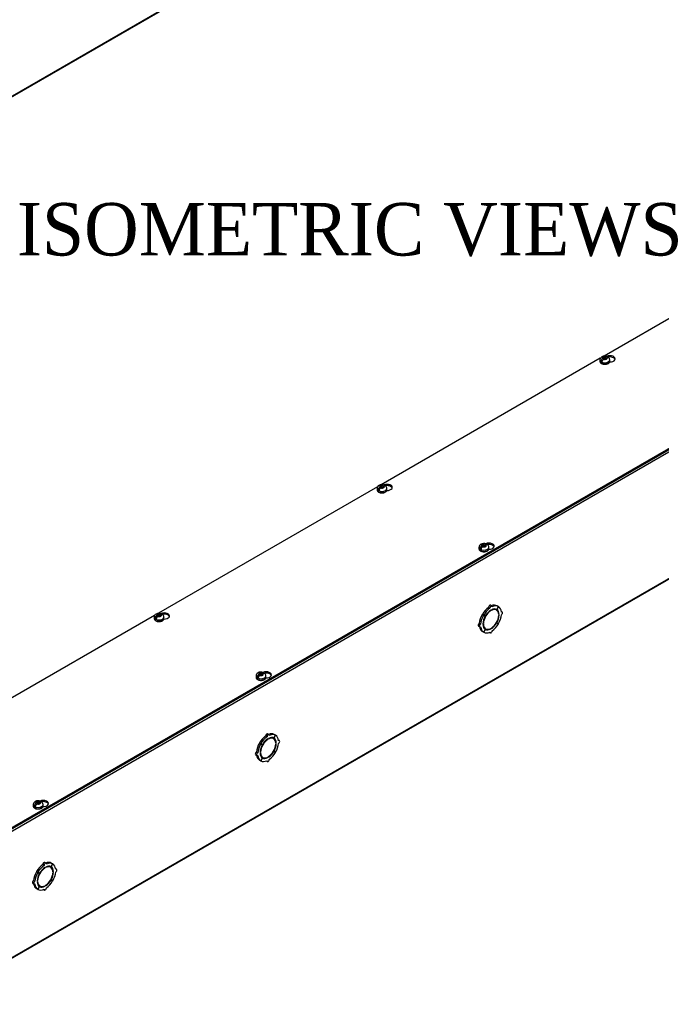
# Model space of a CAD drawing. Header units: inches. Extents: x 1 to 299, y -2 to 199.
# Tile 8 of 10: x 251 to 275, y 132 to 169. Entities that reach past the tile are written whole.
import ezdxf
from ezdxf.enums import TextEntityAlignment as Align

# ---------------------------------------------------------------- set-up
doc = ezdxf.new("R2010")
doc.units = ezdxf.units.IN
doc.header["$MEASUREMENT"] = 0
for name, color, linetype in [('COM56309-3', 7, 'Continuous'), ('COM70723-6', 7, 'Continuous'), ('Default', 7, 'Continuous'), ('SCS19515', 7, 'Continuous')]:
    doc.layers.add(name, color=color, linetype=linetype)
doc.styles.add('SEACAD_Times_New_Roman', font='times.ttf')

# ---------------------------------------------------------------- blocks, each defined once
blk = doc.blocks.new('SE5')
at = {"layer": 'COM70723-6', "color": 7, "linetype": 'Continuous'}
for p, q in [((237.161, 158.782), (288.072, 188.175)), ((237.178, 158.821), (288.09, 188.215))]:
    blk.add_line(p, q, dxfattribs=at)
blk = doc.blocks.new('SE7')
at = {"layer": 'COM56309-3', "color": 7, "linetype": 'Continuous'}
for p, q in [((247.238, 136.763), (298.105, 166.131)), ((247.238, 136.716), (298.105, 166.085)), ((281.149, 161.282), (272.806, 156.466)), ((272.663, 156.383), (264.321, 151.567)), ((264.178, 151.484), (255.836, 146.668)), ((255.693, 146.585), (247.351, 141.769))]:
    blk.add_line(p, q, dxfattribs=at)
for centre, start_param, end_param in [((273.027, 156.363), 1.525049, 5.346529), ((273.027, 156.317), 3.341468, 5.028501), ((264.541, 151.464), 1.525049, 5.346529), ((264.541, 151.418), 3.341468, 5.028501), ((268.423, 149.223), 1.525049, 5.346529), ((268.423, 149.177), 3.341468, 5.028501), ((256.056, 146.565), 1.525049, 5.346529), ((256.056, 146.519), 3.341468, 5.028501), ((259.937, 144.324), 1.525049, 5.346529), ((259.937, 144.278), 3.341468, 5.028501), ((251.452, 139.425), 1.525049, 5.346529), ((251.452, 139.379), 3.341468, 5.028501)]:
    blk.add_ellipse(centre, major_axis=(-0.203, 0), ratio=0.57735, start_param=start_param, end_param=end_param, dxfattribs=at)
at = {"layer": 'COM70723-6', "color": 7, "linetype": 'Continuous'}
for p, q in [((298.15, 166.014), (247.238, 136.621)), ((247.22, 131.776), (298.132, 161.17)), ((247.238, 131.815), (298.15, 161.209)), ((268.458, 146.867), (268.407, 146.896)), ((268.488, 146.764), (268.471, 146.774)), ((268.533, 146.947), (268.482, 146.976)), ((268.488, 146.764), (268.488, 146.785)), ((268.516, 146.801), (268.516, 146.781)), ((268.708, 146.793), (268.657, 146.823)), ((268.782, 146.924), (268.72, 146.815)), ((268.722, 146.814), (268.72, 146.815)), ((268.722, 146.814), (268.785, 146.922)), ((268.782, 146.924), (268.731, 146.953)), ((268.785, 146.922), (268.782, 146.924)), ((268.811, 146.631), (268.792, 146.642)), ((268.929, 146.718), (268.894, 146.738)), ((268.107, 146.259), (268.056, 146.288)), ((268.22, 146.596), (268.169, 146.626)), ((268.169, 146.626), (268.231, 146.59)), ((268.222, 146.601), (268.171, 146.63)), ((268.233, 146.593), (268.171, 146.63)), ((268.193, 146.274), (268.211, 146.284)), ((268.211, 146.284), (268.194, 146.294)), ((268.22, 146.596), (268.282, 146.561)), ((268.284, 146.564), (268.222, 146.601)), ((268.282, 146.561), (268.231, 146.59)), ((268.284, 146.564), (268.233, 146.593)), ((268.72, 146.308), (268.707, 146.315)), ((268.722, 146.311), (268.709, 146.319)), ((268.72, 146.308), (268.782, 146.272)), ((268.785, 146.276), (268.722, 146.311)), ((268.793, 146.621), (268.811, 146.631)), ((268.811, 146.598), (268.793, 146.588)), ((268.025, 146.183), (268.076, 146.154)), ((268.22, 145.95), (268.169, 145.979)), ((268.211, 146.252), (268.193, 146.241)), ((268.282, 146.058), (268.22, 145.95)), ((268.222, 145.948), (268.22, 145.95)), ((268.222, 145.948), (268.284, 146.057)), ((268.245, 146.108), (268.296, 146.079)), ((268.284, 146.057), (268.282, 146.058)), ((268.437, 145.945), (268.471, 145.925)), ((268.488, 146.071), (268.469, 146.082)), ((268.488, 146.071), (268.488, 146.091)), ((268.516, 146.108), (268.516, 146.087)), ((259.973, 141.968), (259.922, 141.997)), ((260.003, 141.865), (259.986, 141.875)), ((260.048, 142.048), (259.997, 142.077)), ((260.003, 141.865), (260.003, 141.886)), ((260.031, 141.902), (260.031, 141.882)), ((260.223, 141.894), (260.172, 141.924)), ((260.297, 142.025), (260.235, 141.917)), ((260.237, 141.915), (260.235, 141.917)), ((260.237, 141.915), (260.299, 142.024)), ((260.297, 142.025), (260.246, 142.054)), ((260.299, 142.024), (260.297, 142.025)), ((260.443, 141.819), (260.409, 141.839)), ((259.622, 141.36), (259.571, 141.389)), ((259.734, 141.697), (259.683, 141.727)), ((259.683, 141.727), (259.746, 141.691)), ((259.737, 141.702), (259.686, 141.731)), ((259.748, 141.694), (259.686, 141.731)), ((259.725, 141.385), (259.709, 141.395)), ((259.734, 141.697), (259.797, 141.662)), ((259.799, 141.665), (259.737, 141.702)), ((259.797, 141.662), (259.746, 141.691)), ((259.799, 141.665), (259.748, 141.694)), ((260.235, 141.409), (260.222, 141.416)), ((260.237, 141.412), (260.224, 141.42)), ((260.235, 141.409), (260.297, 141.373)), ((260.299, 141.377), (260.237, 141.412)), ((260.326, 141.732), (260.307, 141.743)), ((260.308, 141.722), (260.326, 141.732)), ((260.326, 141.699), (260.308, 141.689)), ((259.539, 141.284), (259.59, 141.255)), ((259.734, 141.051), (259.683, 141.08)), ((259.708, 141.375), (259.725, 141.385)), ((259.725, 141.353), (259.708, 141.342)), ((259.797, 141.159), (259.734, 141.051)), ((259.737, 141.049), (259.734, 141.051)), ((259.737, 141.049), (259.799, 141.158)), ((259.76, 141.209), (259.811, 141.18)), ((259.799, 141.158), (259.797, 141.159)), ((259.951, 141.046), (259.986, 141.027)), ((260.003, 141.172), (259.983, 141.183)), ((260.003, 141.172), (260.003, 141.193)), ((260.031, 141.209), (260.031, 141.188)), ((251.487, 137.069), (251.436, 137.098)), ((251.517, 136.966), (251.501, 136.976)), ((251.563, 137.149), (251.512, 137.178)), ((251.517, 136.966), (251.517, 136.987)), ((251.546, 137.003), (251.546, 136.983)), ((251.738, 136.995), (251.687, 137.025)), ((251.812, 137.126), (251.749, 137.018)), ((251.751, 137.016), (251.749, 137.018)), ((251.751, 137.016), (251.814, 137.125)), ((251.812, 137.126), (251.761, 137.155)), ((251.814, 137.125), (251.812, 137.126)), ((251.958, 136.92), (251.924, 136.94)), ((251.249, 136.798), (251.198, 136.828)), ((251.198, 136.828), (251.261, 136.792)), ((251.252, 136.803), (251.201, 136.832)), ((251.263, 136.795), (251.201, 136.832)), ((251.249, 136.798), (251.312, 136.763)), ((251.314, 136.766), (251.252, 136.803)), ((251.312, 136.763), (251.261, 136.792)), ((251.314, 136.766), (251.263, 136.795)), ((251.749, 136.51), (251.737, 136.517)), ((251.751, 136.513), (251.739, 136.521)), ((251.814, 136.478), (251.751, 136.513)), ((251.841, 136.833), (251.821, 136.844)), ((251.823, 136.823), (251.841, 136.833)), ((251.841, 136.8), (251.823, 136.79)), ((251.054, 136.385), (251.105, 136.356)), ((251.136, 136.461), (251.085, 136.49)), ((251.249, 136.152), (251.198, 136.181)), ((251.223, 136.476), (251.24, 136.486)), ((251.24, 136.454), (251.223, 136.443)), ((251.24, 136.486), (251.224, 136.496)), ((251.312, 136.26), (251.249, 136.152)), ((251.252, 136.15), (251.249, 136.152)), ((251.252, 136.15), (251.314, 136.259)), ((251.274, 136.31), (251.325, 136.281)), ((251.314, 136.259), (251.312, 136.26)), ((251.466, 136.147), (251.5, 136.128)), ((251.517, 136.273), (251.498, 136.284)), ((251.517, 136.273), (251.517, 136.294)), ((251.546, 136.31), (251.546, 136.289)), ((251.749, 136.51), (251.812, 136.474))]:
    blk.add_line(p, q, dxfattribs=at)
for centre, major_axis, start_param, end_param in [((268.451, 146.465), (0.281, 0.487), 0.896739, 1.566433), ((268.502, 146.436), (-0.206, -0.357), 3.975495, 5.449283), ((268.502, 146.436), (0.281, 0.487), 0.896739, 1.566433), ((268.502, 146.436), (0.219, 0.379), 0.831128, 1.566433), ((268.451, 146.922), (-0.0312, -0.0541), 3.141593, 5.497787), ((268.502, 146.892), (-0.0312, -0.0541), 2.356194, 5.497787), ((268.502, 146.436), (-0.206, -0.357), 2.404698, 3.878487), ((268.502, 146.436), (0.219, 0.379), 0.004363, 0.739668), ((268.451, 146.465), (0.281, 0.487), 0.004363, 0.620067), ((268.502, 146.436), (0.281, 0.487), 0.004363, 0.674057), ((268.451, 146.465), (-0.206, -0.357), 3.141593, 3.271499), ((268.451, 146.465), (0.219, 0.379), 5.920402, 6.166551), ((268.502, 146.436), (0.219, 0.379), 5.543517, 6.278822), ((268.502, 146.436), (0.281, 0.487), 5.609128, 6.278822), ((268.897, 146.664), (-0.0312, -0.0541), 0.785398, 3.926991), ((268.056, 146.237), (0.0313, 0.0541), 0.785398, 3.141593), ((268.451, 146.465), (-0.281, -0.487), 4.716752, 5.386446), ((268.502, 146.436), (-0.281, -0.487), 4.716752, 5.386446), ((268.502, 146.436), (-0.219, -0.379), 4.716752, 5.452057), ((268.451, 146.465), (-0.206, -0.357), 4.707761, 4.717017), ((268.502, 146.436), (0.206, 0.357), 3.975495, 5.449283), ((268.502, 146.436), (-0.219, -0.379), 0.831128, 1.566433), ((268.502, 146.436), (-0.281, -0.487), 0.896739, 1.566433), ((268.502, 146.436), (0.219, 0.379), 4.716752, 5.452057), ((268.502, 146.436), (0.281, 0.487), 4.716752, 5.386446), ((268.451, 146.465), (-0.281, -0.487), 5.663118, 6.278822), ((268.107, 146.208), (0.0313, 0.0541), 0.785398, 3.926991), ((268.502, 146.436), (-0.281, -0.487), 5.609128, 6.278822), ((268.502, 146.436), (-0.219, -0.379), 5.543517, 6.278822), ((268.502, 146.436), (0.206, 0.357), 2.404698, 3.878487), ((268.451, 146.465), (0.206, 0.357), 3.011687, 3.141593), ((268.502, 146.436), (-0.281, -0.487), 0.004363, 0.674057), ((268.451, 146.465), (-0.219, -0.379), 0.116634, 0.362783), ((268.502, 146.436), (-0.219, -0.379), 0.004363, 0.739668), ((268.502, 145.98), (0.0312, 0.0541), 2.356194, 5.497787), ((259.966, 141.566), (0.281, 0.487), 0.896739, 1.566433), ((260.017, 141.537), (-0.206, -0.357), 3.975495, 5.449283), ((260.017, 141.537), (0.281, 0.487), 0.896739, 1.566433), ((260.017, 141.537), (0.219, 0.379), 0.831128, 1.566433), ((259.966, 142.023), (-0.0313, -0.0541), 3.141593, 5.497787), ((260.017, 141.994), (-0.0312, -0.0541), 2.356194, 5.497787), ((259.966, 141.566), (0.281, 0.487), 0.004363, 0.620067), ((260.017, 141.537), (-0.206, -0.357), 2.404698, 3.878487), ((260.017, 141.537), (0.219, 0.379), 0.004363, 0.739668), ((260.017, 141.537), (0.281, 0.487), 0.004363, 0.674057), ((259.966, 141.566), (-0.206, -0.357), 3.141593, 3.271499), ((259.966, 141.566), (0.219, 0.379), 5.920402, 6.166551), ((260.017, 141.537), (0.219, 0.379), 5.543517, 6.278822), ((260.017, 141.537), (0.281, 0.487), 5.609128, 6.278822), ((260.412, 141.765), (-0.0312, -0.0541), 0.785398, 3.926991), ((259.571, 141.338), (0.0313, 0.0541), 0.785398, 3.141593), ((259.966, 141.566), (-0.281, -0.487), 4.716752, 5.386446), ((260.017, 141.537), (-0.281, -0.487), 4.716752, 5.386446), ((260.017, 141.537), (-0.219, -0.379), 4.716752, 5.452057), ((259.966, 141.566), (-0.206, -0.357), 4.707761, 4.717017), ((260.017, 141.537), (0.206, 0.357), 3.975495, 5.449283), ((260.017, 141.537), (-0.219, -0.379), 0.831128, 1.566433), ((260.017, 141.537), (0.219, 0.379), 4.716752, 5.452057), ((260.017, 141.537), (0.281, 0.487), 4.716752, 5.386446), ((259.966, 141.566), (-0.281, -0.487), 5.663118, 6.278822), ((259.622, 141.309), (0.0313, 0.0541), 0.785398, 3.926991), ((260.017, 141.537), (-0.281, -0.487), 5.609128, 6.278822), ((260.017, 141.537), (-0.219, -0.379), 5.543517, 6.278822), ((260.017, 141.537), (0.206, 0.357), 2.404698, 3.878487), ((259.966, 141.566), (0.206, 0.357), 3.011687, 3.141593), ((260.017, 141.537), (-0.281, -0.487), 0.004363, 0.674057), ((259.966, 141.566), (-0.219, -0.379), 0.116634, 0.362783), ((260.017, 141.537), (-0.219, -0.379), 0.004363, 0.739668), ((260.017, 141.081), (0.0312, 0.0541), 2.356194, 5.497787), ((260.017, 141.537), (-0.281, -0.487), 0.896739, 1.566433), ((251.481, 136.667), (0.281, 0.487), 0.896739, 1.566433), ((251.532, 136.638), (-0.206, -0.357), 3.975495, 5.449283), ((251.532, 136.638), (0.281, 0.487), 0.896739, 1.566433), ((251.532, 136.638), (0.219, 0.379), 0.831128, 1.566433), ((251.481, 137.124), (-0.0312, -0.0541), 3.141593, 5.497787), ((251.532, 137.095), (-0.0312, -0.0541), 2.356194, 5.497787), ((251.481, 136.667), (0.281, 0.487), 0.004363, 0.620067), ((251.532, 136.638), (-0.206, -0.357), 2.404698, 3.878487), ((251.532, 136.638), (0.219, 0.379), 0.004363, 0.739668), ((251.532, 136.638), (0.281, 0.487), 0.004363, 0.674057), ((251.481, 136.667), (-0.206, -0.357), 3.141593, 3.271499), ((251.481, 136.667), (0.219, 0.379), 5.920402, 6.166551), ((251.532, 136.638), (0.219, 0.379), 5.543517, 6.278822), ((251.532, 136.638), (0.281, 0.487), 5.609128, 6.278822), ((251.927, 136.866), (-0.0313, -0.0541), 0.785398, 3.926991), ((251.481, 136.667), (-0.281, -0.487), 4.716752, 5.386446), ((251.532, 136.638), (-0.281, -0.487), 4.716752, 5.386446), ((251.532, 136.638), (-0.219, -0.379), 4.716752, 5.452057), ((251.481, 136.667), (-0.206, -0.357), 4.707761, 4.717017), ((251.532, 136.638), (0.206, 0.357), 3.975495, 5.449283), ((251.532, 136.638), (0.219, 0.379), 4.716752, 5.452057), ((251.532, 136.638), (0.281, 0.487), 4.716752, 5.386446), ((251.085, 136.439), (0.0312, 0.0541), 0.785398, 3.141593), ((251.481, 136.667), (-0.281, -0.487), 5.663118, 6.278822), ((251.136, 136.41), (0.0312, 0.0541), 0.785398, 3.926991), ((251.532, 136.638), (-0.281, -0.487), 5.609128, 6.278822), ((251.532, 136.638), (-0.219, -0.379), 5.543517, 6.278822), ((251.532, 136.638), (0.206, 0.357), 2.404698, 3.878487), ((251.481, 136.667), (0.206, 0.357), 3.011687, 3.141593), ((251.532, 136.638), (-0.281, -0.487), 0.004363, 0.674057), ((251.481, 136.667), (-0.219, -0.379), 0.116634, 0.362783), ((251.532, 136.638), (-0.219, -0.379), 0.004363, 0.739668), ((251.532, 136.182), (0.0312, 0.0541), 2.356194, 5.497787), ((251.532, 136.638), (-0.219, -0.379), 0.831128, 1.566433), ((251.532, 136.638), (-0.281, -0.487), 0.896739, 1.566433)]:
    blk.add_ellipse(centre, major_axis=major_axis, ratio=0.57735, start_param=start_param, end_param=end_param, dxfattribs=at)
at = {"layer": 'SCS19515', "color": 7, "linetype": 'Continuous'}
for p, q in [((272.778, 156.427), (272.848, 156.427)), ((272.778, 156.387), (272.778, 156.427)), ((272.879, 156.445), (272.848, 156.427)), ((272.848, 156.366), (272.848, 156.427)), ((272.89, 156.391), (272.848, 156.366)), ((272.89, 156.403), (272.921, 156.421)), ((272.89, 156.403), (272.89, 156.363)), ((272.647, 156.322), (272.647, 156.273)), ((272.754, 156.312), (272.683, 156.271)), ((272.778, 156.387), (272.747, 156.369)), ((272.778, 156.387), (272.778, 156.336)), ((272.778, 156.366), (272.848, 156.366)), ((272.79, 156.345), (272.821, 156.363)), ((272.89, 156.363), (272.821, 156.363)), ((273.022, 156.273), (273.022, 156.322)), ((264.293, 151.528), (264.362, 151.528)), ((264.293, 151.488), (264.293, 151.528)), ((264.393, 151.546), (264.362, 151.528)), ((264.362, 151.467), (264.362, 151.528)), ((264.405, 151.504), (264.436, 151.522)), ((264.161, 151.423), (264.161, 151.374)), ((264.269, 151.413), (264.198, 151.372)), ((264.293, 151.488), (264.262, 151.47)), ((264.293, 151.488), (264.293, 151.437)), ((264.293, 151.467), (264.362, 151.467)), ((264.305, 151.446), (264.335, 151.464)), ((264.405, 151.464), (264.335, 151.464)), ((264.405, 151.492), (264.362, 151.467)), ((264.405, 151.504), (264.405, 151.464)), ((264.536, 151.374), (264.536, 151.423)), ((268.174, 149.288), (268.244, 149.288)), ((268.174, 149.247), (268.174, 149.288)), ((268.275, 149.305), (268.244, 149.288)), ((268.244, 149.226), (268.244, 149.288)), ((268.286, 149.263), (268.317, 149.281)), ((268.286, 149.263), (268.286, 149.223)), ((268.043, 149.182), (268.043, 149.133)), ((268.15, 149.172), (268.079, 149.131)), ((268.174, 149.247), (268.143, 149.23)), ((268.174, 149.247), (268.174, 149.196)), ((268.174, 149.226), (268.244, 149.226)), ((268.186, 149.205), (268.217, 149.223)), ((268.286, 149.223), (268.217, 149.223)), ((268.286, 149.251), (268.244, 149.226)), ((268.418, 149.133), (268.418, 149.182)), ((255.908, 146.647), (255.877, 146.629)), ((255.676, 146.524), (255.676, 146.475)), ((255.784, 146.514), (255.712, 146.473)), ((255.808, 146.589), (255.777, 146.571)), ((255.808, 146.629), (255.877, 146.629)), ((255.808, 146.589), (255.808, 146.629)), ((255.808, 146.589), (255.808, 146.538)), ((255.808, 146.568), (255.877, 146.568)), ((255.819, 146.547), (255.85, 146.565)), ((255.92, 146.565), (255.85, 146.565)), ((255.877, 146.568), (255.877, 146.629)), ((255.92, 146.593), (255.877, 146.568)), ((255.92, 146.605), (255.95, 146.623)), ((255.92, 146.605), (255.92, 146.565)), ((256.051, 146.475), (256.051, 146.524)), ((259.689, 144.389), (259.759, 144.389)), ((259.689, 144.348), (259.689, 144.389)), ((259.789, 144.406), (259.759, 144.389)), ((259.759, 144.327), (259.759, 144.389)), ((259.557, 144.283), (259.557, 144.234)), ((259.665, 144.273), (259.594, 144.232)), ((259.689, 144.348), (259.658, 144.331)), ((259.689, 144.348), (259.689, 144.297)), ((259.689, 144.327), (259.759, 144.327)), ((259.701, 144.306), (259.731, 144.324)), ((259.801, 144.324), (259.731, 144.324)), ((259.801, 144.352), (259.759, 144.327)), ((259.801, 144.364), (259.832, 144.382)), ((259.801, 144.364), (259.801, 144.324)), ((259.932, 144.234), (259.932, 144.283)), ((251.072, 139.384), (251.072, 139.335)), ((251.18, 139.374), (251.108, 139.333)), ((251.204, 139.449), (251.173, 139.432)), ((251.204, 139.49), (251.273, 139.49)), ((251.204, 139.449), (251.204, 139.49)), ((251.204, 139.449), (251.204, 139.398)), ((251.204, 139.428), (251.273, 139.428)), ((251.215, 139.407), (251.246, 139.425)), ((251.316, 139.425), (251.246, 139.425)), ((251.304, 139.507), (251.273, 139.49)), ((251.273, 139.428), (251.273, 139.49)), ((251.316, 139.453), (251.273, 139.428)), ((251.316, 139.465), (251.346, 139.483)), ((251.316, 139.465), (251.316, 139.425)), ((251.447, 139.335), (251.447, 139.384))]:
    blk.add_line(p, q, dxfattribs=at)
for centre, radius, start, end in [((272.782, 156.32), 0.134, 117.2176, 179.4641), ((272.834, 156.226), 0.242, 69.0403, 118.1818), ((272.892, 156.321), 0.129, 0.4289, 51.9826), ((272.825, 156.249), 0.144, 122.6431, 170.9725), ((272.867, 156.224), 0.144, 122.6435, 170.9722), ((264.296, 151.421), 0.134, 117.2176, 179.4641), ((264.349, 151.327), 0.242, 69.0403, 118.1818), ((264.407, 151.422), 0.129, 0.4289, 51.9826), ((264.34, 151.35), 0.144, 122.6431, 170.9725), ((264.382, 151.325), 0.144, 122.6435, 170.9722), ((268.178, 149.18), 0.134, 117.2176, 179.4641), ((268.23, 149.087), 0.242, 69.0403, 118.1818), ((268.288, 149.181), 0.129, 0.4289, 51.9826), ((268.221, 149.109), 0.144, 122.6431, 170.9725), ((268.263, 149.084), 0.144, 122.6435, 170.9722), ((255.811, 146.522), 0.134, 117.2176, 179.4641), ((255.864, 146.428), 0.242, 69.0403, 118.1818), ((255.854, 146.451), 0.144, 122.6431, 170.9725), ((255.897, 146.426), 0.144, 122.6435, 170.9722), ((255.922, 146.523), 0.129, 0.4289, 51.9826), ((259.692, 144.281), 0.134, 117.2176, 179.4641), ((259.745, 144.188), 0.242, 69.0403, 118.1818), ((259.736, 144.21), 0.144, 122.6431, 170.9725), ((259.778, 144.185), 0.144, 122.6435, 170.9722), ((259.803, 144.282), 0.129, 0.4289, 51.9826), ((251.26, 139.289), 0.242, 69.0403, 118.1818), ((251.207, 139.382), 0.134, 117.2176, 179.4641), ((251.25, 139.311), 0.144, 122.6431, 170.9725), ((251.293, 139.286), 0.144, 122.6435, 170.9722), ((251.318, 139.383), 0.129, 0.4289, 51.9826)]:
    blk.add_arc(centre, radius, start, end, dxfattribs=at)
for centre, major_axis, start_param, end_param in [((272.834, 156.395), (0.0975, 0), 1.098165, 3.614224), ((272.834, 156.395), (-0.0975, 0), 1.098165, 3.614224), ((272.834, 156.322), (-0.187, 0), 0.000524, 3.141683), ((272.834, 156.273), (0.187, 0), 3.141593, 6.283185), ((272.834, 156.334), (-0.186, 0), 0.623612, 0.947184), ((264.349, 151.496), (0.0975, 0), 1.098165, 3.614224), ((264.349, 151.496), (-0.0975, 0), 1.098165, 3.614224), ((264.349, 151.423), (-0.188, 0), 0.000524, 3.141683), ((264.349, 151.374), (0.187, 0), 3.141593, 6.283185), ((264.349, 151.435), (-0.186, 0), 0.623612, 0.947184), ((268.23, 149.255), (0.0975, 0), 1.098165, 3.614224), ((268.23, 149.255), (-0.0975, 0), 1.098165, 3.614224), ((268.23, 149.182), (-0.187, 0), 0.000524, 3.141683), ((268.23, 149.133), (0.187, 0), 3.141593, 6.283185), ((268.23, 149.194), (-0.186, 0), 0.623612, 0.947184), ((255.864, 146.597), (0.0975, 0), 1.098165, 3.614224), ((255.864, 146.524), (-0.188, 0), 0.000524, 3.141683), ((255.864, 146.475), (0.188, 0), 3.141593, 6.283185), ((255.864, 146.536), (-0.186, 0), 0.623612, 0.947184), ((255.864, 146.597), (-0.0975, 0), 1.098165, 3.614224), ((259.745, 144.356), (0.0975, 0), 1.098165, 3.614224), ((259.745, 144.283), (-0.188, 0), 0.000524, 3.141683), ((259.745, 144.234), (0.188, 0), 3.141593, 6.283185), ((259.745, 144.295), (-0.186, 0), 0.623612, 0.947184), ((259.745, 144.356), (-0.0975, 0), 1.098165, 3.614224), ((251.26, 139.457), (0.0975, 0), 1.098165, 3.614224), ((251.26, 139.384), (-0.187, 0), 0.000524, 3.141683), ((251.26, 139.335), (0.187, 0), 3.141593, 6.283185), ((251.26, 139.396), (-0.186, 0), 0.623612, 0.947184), ((251.26, 139.457), (-0.0975, 0), 1.098165, 3.614224)]:
    blk.add_ellipse(centre, major_axis=major_axis, ratio=0.57735, start_param=start_param, end_param=end_param, dxfattribs=at)
for points, knots in [([(272.943, 156.421), (272.942, 156.425), (272.941, 156.429), (272.939, 156.435), (272.937, 156.438), (272.933, 156.444), (272.931, 156.446), (272.926, 156.45), (272.923, 156.451), (272.918, 156.453), (272.914, 156.454), (272.908, 156.455), (272.904, 156.454), (272.897, 156.453), (272.894, 156.452), (272.886, 156.449), (272.882, 156.447), (272.879, 156.445)], [0, 0, 0, 0, 0.125, 0.125, 0.25, 0.25, 0.375, 0.375, 0.5, 0.5, 0.625, 0.625, 0.75, 0.75, 0.875, 0.875, 1, 1, 1, 1]), ([(272.921, 156.421), (272.925, 156.423), (272.929, 156.425), (272.936, 156.428), (272.94, 156.429), (272.947, 156.43), (272.95, 156.43), (272.957, 156.43), (272.96, 156.429), (272.966, 156.427), (272.969, 156.425), (272.971, 156.423), (272.972, 156.423), (272.972, 156.423)], [0, 0, 0, 0, 0.125, 0.125, 0.25, 0.25, 0.375, 0.375, 0.5, 0.5, 0.625, 0.625, 0.6402961, 0.6402961, 0.6402961, 0.6402961]), ([(272.647, 156.274), (272.647, 156.273), (272.646, 156.265), (272.65, 156.248), (272.659, 156.227), (272.675, 156.208), (272.695, 156.191), (272.721, 156.176), (272.751, 156.165), (272.784, 156.157), (272.818, 156.154), (272.853, 156.154), (272.887, 156.158), (272.919, 156.166), (272.945, 156.175), (272.957, 156.182), (272.962, 156.185)], [0, 0, 0, 0, 0.011195, 0.084694, 0.157648, 0.232475, 0.310488, 0.391028, 0.472559, 0.553951, 0.635089, 0.716115, 0.797251, 0.878672, 0.960642, 1, 1, 1, 1]), ([(272.962, 156.185), (272.967, 156.188), (272.979, 156.195), (272.997, 156.211), (273.011, 156.23), (273.02, 156.251), (273.021, 156.265), (273.021, 156.273)], [0, 0, 0, 0, 0.12882, 0.371637, 0.588535, 0.796846, 1, 1, 1, 1]), ([(264.458, 151.522), (264.457, 151.526), (264.456, 151.53), (264.453, 151.536), (264.452, 151.539), (264.448, 151.545), (264.446, 151.547), (264.441, 151.551), (264.438, 151.552), (264.432, 151.555), (264.429, 151.555), (264.423, 151.556), (264.419, 151.555), (264.412, 151.554), (264.408, 151.553), (264.401, 151.55), (264.397, 151.548), (264.393, 151.546)], [0, 0, 0, 0, 0.125, 0.125, 0.25, 0.25, 0.375, 0.375, 0.5, 0.5, 0.625, 0.625, 0.75, 0.75, 0.875, 0.875, 1, 1, 1, 1]), ([(264.436, 151.522), (264.439, 151.524), (264.443, 151.526), (264.451, 151.529), (264.454, 151.53), (264.462, 151.531), (264.465, 151.531), (264.472, 151.531), (264.475, 151.53), (264.481, 151.528), (264.483, 151.526), (264.486, 151.524), (264.486, 151.524), (264.487, 151.524)], [0, 0, 0, 0, 0.125, 0.125, 0.25, 0.25, 0.375, 0.375, 0.5, 0.5, 0.625, 0.625, 0.6402961, 0.6402961, 0.6402961, 0.6402961]), ([(264.162, 151.375), (264.162, 151.374), (264.161, 151.366), (264.165, 151.349), (264.174, 151.328), (264.19, 151.309), (264.21, 151.292), (264.236, 151.277), (264.266, 151.266), (264.298, 151.258), (264.333, 151.255), (264.367, 151.255), (264.402, 151.259), (264.434, 151.267), (264.459, 151.276), (264.472, 151.283), (264.476, 151.286)], [0, 0, 0, 0, 0.011195, 0.084694, 0.157648, 0.232475, 0.310488, 0.391028, 0.472559, 0.553951, 0.635089, 0.716115, 0.797251, 0.878672, 0.960642, 1, 1, 1, 1]), ([(264.476, 151.286), (264.481, 151.289), (264.493, 151.296), (264.511, 151.312), (264.526, 151.331), (264.535, 151.353), (264.536, 151.366), (264.536, 151.374)], [0, 0, 0, 0, 0.12882, 0.371637, 0.588535, 0.796846, 1, 1, 1, 1]), ([(268.339, 149.281), (268.338, 149.285), (268.337, 149.289), (268.335, 149.296), (268.333, 149.299), (268.329, 149.304), (268.327, 149.306), (268.322, 149.31), (268.32, 149.312), (268.314, 149.314), (268.31, 149.314), (268.304, 149.315), (268.3, 149.315), (268.293, 149.313), (268.29, 149.312), (268.282, 149.309), (268.278, 149.308), (268.275, 149.305)], [0, 0, 0, 0, 0.125, 0.125, 0.25, 0.25, 0.375, 0.375, 0.5, 0.5, 0.625, 0.625, 0.75, 0.75, 0.875, 0.875, 1, 1, 1, 1]), ([(268.317, 149.281), (268.321, 149.283), (268.325, 149.285), (268.332, 149.288), (268.336, 149.289), (268.343, 149.29), (268.346, 149.29), (268.353, 149.29), (268.356, 149.289), (268.362, 149.287), (268.365, 149.286), (268.367, 149.283), (268.368, 149.283), (268.368, 149.283)], [0, 0, 0, 0, 0.125, 0.125, 0.25, 0.25, 0.375, 0.375, 0.5, 0.5, 0.625, 0.625, 0.6402961, 0.6402961, 0.6402961, 0.6402961]), ([(268.043, 149.134), (268.043, 149.133), (268.042, 149.125), (268.046, 149.108), (268.055, 149.087), (268.071, 149.068), (268.092, 149.051), (268.117, 149.036), (268.147, 149.025), (268.18, 149.017), (268.214, 149.014), (268.249, 149.014), (268.283, 149.018), (268.315, 149.026), (268.341, 149.036), (268.353, 149.042), (268.358, 149.045)], [0, 0, 0, 0, 0.011195, 0.084694, 0.157648, 0.232475, 0.310488, 0.391028, 0.472559, 0.553951, 0.635089, 0.716115, 0.797251, 0.878672, 0.960642, 1, 1, 1, 1]), ([(268.358, 149.045), (268.363, 149.048), (268.375, 149.055), (268.393, 149.071), (268.407, 149.09), (268.416, 149.112), (268.417, 149.125), (268.417, 149.133)], [0, 0, 0, 0, 0.12882, 0.371637, 0.588535, 0.796846, 1, 1, 1, 1]), ([(255.972, 146.623), (255.972, 146.627), (255.971, 146.631), (255.968, 146.637), (255.967, 146.64), (255.963, 146.646), (255.961, 146.648), (255.956, 146.652), (255.953, 146.653), (255.947, 146.656), (255.944, 146.656), (255.937, 146.657), (255.934, 146.656), (255.927, 146.655), (255.923, 146.654), (255.916, 146.651), (255.912, 146.649), (255.908, 146.647)], [0, 0, 0, 0, 0.125, 0.125, 0.25, 0.25, 0.375, 0.375, 0.5, 0.5, 0.625, 0.625, 0.75, 0.75, 0.875, 0.875, 1, 1, 1, 1]), ([(255.677, 146.476), (255.676, 146.475), (255.675, 146.467), (255.679, 146.45), (255.689, 146.429), (255.704, 146.41), (255.725, 146.393), (255.751, 146.378), (255.78, 146.367), (255.813, 146.359), (255.847, 146.356), (255.882, 146.356), (255.916, 146.36), (255.949, 146.368), (255.974, 146.377), (255.986, 146.384), (255.991, 146.387)], [0, 0, 0, 0, 0.011195, 0.084694, 0.157648, 0.232475, 0.310488, 0.391028, 0.472559, 0.553951, 0.635089, 0.716115, 0.797251, 0.878672, 0.960642, 1, 1, 1, 1]), ([(255.95, 146.623), (255.954, 146.625), (255.958, 146.627), (255.966, 146.63), (255.969, 146.631), (255.976, 146.632), (255.98, 146.632), (255.986, 146.632), (255.989, 146.631), (255.995, 146.629), (255.998, 146.627), (256.001, 146.625), (256.001, 146.625), (256.001, 146.625)], [0, 0, 0, 0, 0.125, 0.125, 0.25, 0.25, 0.375, 0.375, 0.5, 0.5, 0.625, 0.625, 0.6402961, 0.6402961, 0.6402961, 0.6402961]), ([(255.991, 146.387), (255.996, 146.39), (256.008, 146.397), (256.026, 146.413), (256.04, 146.432), (256.05, 146.454), (256.05, 146.467), (256.051, 146.475)], [0, 0, 0, 0, 0.12882, 0.371637, 0.588535, 0.796846, 1, 1, 1, 1]), ([(259.854, 144.382), (259.853, 144.386), (259.852, 144.39), (259.849, 144.397), (259.848, 144.4), (259.844, 144.405), (259.842, 144.407), (259.837, 144.411), (259.834, 144.413), (259.828, 144.415), (259.825, 144.415), (259.819, 144.416), (259.815, 144.416), (259.808, 144.414), (259.804, 144.413), (259.797, 144.41), (259.793, 144.409), (259.789, 144.406)], [0, 0, 0, 0, 0.125, 0.125, 0.25, 0.25, 0.375, 0.375, 0.5, 0.5, 0.625, 0.625, 0.75, 0.75, 0.875, 0.875, 1, 1, 1, 1]), ([(259.832, 144.382), (259.836, 144.384), (259.839, 144.386), (259.847, 144.389), (259.85, 144.39), (259.858, 144.391), (259.861, 144.391), (259.868, 144.391), (259.871, 144.39), (259.877, 144.388), (259.879, 144.387), (259.882, 144.384), (259.882, 144.384), (259.883, 144.384)], [0, 0, 0, 0, 0.125, 0.125, 0.25, 0.25, 0.375, 0.375, 0.5, 0.5, 0.625, 0.625, 0.6402961, 0.6402961, 0.6402961, 0.6402961]), ([(259.558, 144.235), (259.558, 144.234), (259.557, 144.226), (259.561, 144.209), (259.57, 144.188), (259.586, 144.169), (259.606, 144.152), (259.632, 144.137), (259.662, 144.126), (259.694, 144.119), (259.729, 144.115), (259.763, 144.115), (259.798, 144.119), (259.83, 144.127), (259.855, 144.137), (259.868, 144.143), (259.872, 144.146)], [0, 0, 0, 0, 0.011195, 0.084694, 0.157648, 0.232475, 0.310488, 0.391028, 0.472559, 0.553951, 0.635089, 0.716115, 0.797251, 0.878672, 0.960642, 1, 1, 1, 1]), ([(259.872, 144.146), (259.877, 144.149), (259.889, 144.156), (259.907, 144.172), (259.922, 144.191), (259.931, 144.213), (259.932, 144.226), (259.932, 144.234)], [0, 0, 0, 0, 0.12882, 0.371637, 0.588535, 0.796846, 1, 1, 1, 1]), ([(251.368, 139.483), (251.368, 139.487), (251.367, 139.491), (251.364, 139.498), (251.363, 139.501), (251.359, 139.506), (251.357, 139.508), (251.352, 139.512), (251.349, 139.514), (251.343, 139.516), (251.34, 139.516), (251.333, 139.517), (251.33, 139.517), (251.323, 139.515), (251.319, 139.514), (251.312, 139.511), (251.308, 139.51), (251.304, 139.507)], [0, 0, 0, 0, 0.125, 0.125, 0.25, 0.25, 0.375, 0.375, 0.5, 0.5, 0.625, 0.625, 0.75, 0.75, 0.875, 0.875, 1, 1, 1, 1]), ([(251.073, 139.336), (251.072, 139.335), (251.071, 139.327), (251.075, 139.31), (251.085, 139.289), (251.1, 139.27), (251.121, 139.253), (251.147, 139.238), (251.176, 139.227), (251.209, 139.22), (251.243, 139.216), (251.278, 139.216), (251.312, 139.22), (251.345, 139.228), (251.37, 139.238), (251.382, 139.244), (251.387, 139.247)], [0, 0, 0, 0, 0.011195, 0.084694, 0.157648, 0.232475, 0.310488, 0.391028, 0.472559, 0.553951, 0.635089, 0.716115, 0.797251, 0.878672, 0.960642, 1, 1, 1, 1]), ([(251.346, 139.483), (251.35, 139.485), (251.354, 139.487), (251.362, 139.49), (251.365, 139.491), (251.372, 139.492), (251.376, 139.492), (251.382, 139.492), (251.386, 139.491), (251.391, 139.489), (251.394, 139.488), (251.397, 139.485), (251.397, 139.485), (251.397, 139.485)], [0, 0, 0, 0, 0.125, 0.125, 0.25, 0.25, 0.375, 0.375, 0.5, 0.5, 0.625, 0.625, 0.6402961, 0.6402961, 0.6402961, 0.6402961]), ([(251.387, 139.247), (251.392, 139.25), (251.404, 139.257), (251.422, 139.273), (251.436, 139.292), (251.446, 139.314), (251.446, 139.327), (251.447, 139.335)], [0, 0, 0, 0, 0.12882, 0.371637, 0.588535, 0.796846, 1, 1, 1, 1])]:
    blk.add_open_spline(points, degree=3, knots=knots, dxfattribs=at)

msp = doc.modelspace()

# ---------------------------------------------------------------- block references
at = {"layer": 'Default'}
for name in ['SE5', 'SE7']:
    msp.add_blockref(name, (0, 0), dxfattribs=at)

# ---------------------------------------------------------------- texts
at = {"layer": 'Default', "color": 7, "linetype": 'Continuous', "style": 'SEACAD_Times_New_Roman'}
msp.add_text('ISOMETRIC VIEWS', height=2, dxfattribs=at).set_placement((250.443, 162.299), align=Align.TOP_LEFT)

doc.saveas('drawing.dxf')
